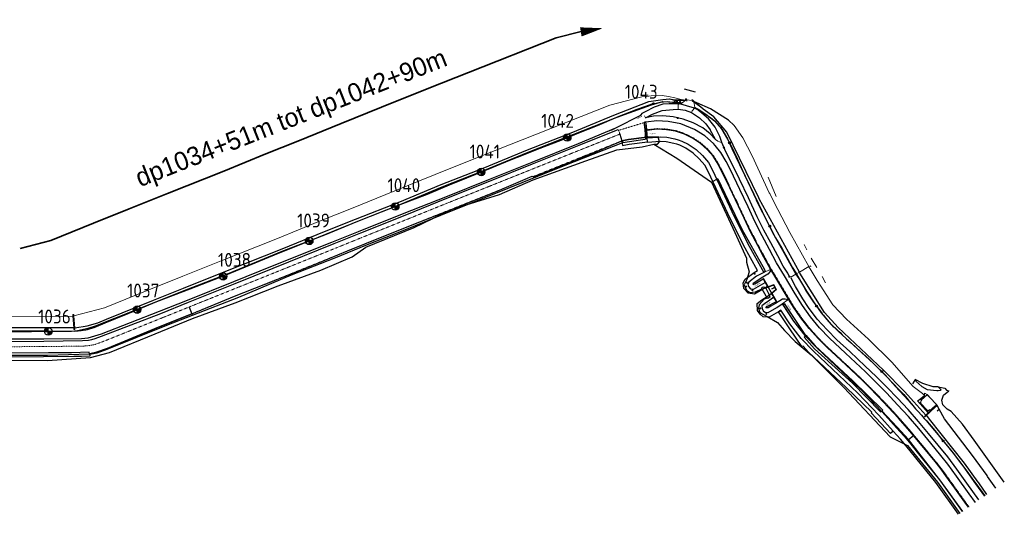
# Model space of a CAD drawing. Header units: metres. Extents: x -638 to 4513, y 95 to 2304.
# Tile 23 of 23: x 3450 to 4513, y 905 to 1439. Entities that reach past the tile are written whole.
import ezdxf
from ezdxf.enums import TextEntityAlignment as Align

# ---------------------------------------------------------------- set-up
doc = ezdxf.new("R2010")
doc.units = ezdxf.units.M
doc.header["$LTSCALE"] = 0.1
doc.linetypes.add('DASHDOT', pattern=[1, 0.5, -0.25, 0, -0.25])
doc.linetypes.add('DOT', pattern=[0.25, 0, -0.25])
for name, color, linetype in [('BS-', 7, 'Continuous'), ('BS-KANT-KREUKELBERM', 255, 'Continuous'), ('BS-KANT-OVERLAGING-BREUK-ASFALT', 77, 'Continuous'), ('BS-KANTWATER', 7, 'Continuous'), ('BS-KRUINLIJN', 1, 'Continuous'), ('BS-OVERGANGSCONSTR-ONDERHOUDSWG', 77, 'Continuous'), ('BS-SCHEID-LIJN-TALBEKL-VIRTUEEL', 103, 'Continuous'), ('BS-SCHEIDINGSL-TALUDBEKL-NTZ', 1, 'Continuous'), ('BS-SCHEIDINGSLIJN-TALUD-NVV', 7, 'Continuous'), ('BS-SCHEIDINGSLIJN-TALUDBEKL', 255, 'Continuous'), ('BS-STORTSTEENLIJN-NVV', 7, 'Continuous'), ('BS-TEENSCHOT-GECONSTRUEERD', 198, 'Continuous'), ('BS-TUSSENBERM', 1, 'Continuous'), ('BS-VLAKAF-SL-OPENVLAKOBJECT', 7, 'Continuous'), ('BS-VLAKLABEL-OVERL-BREUK-ASFALT', 1, 'Continuous'), ('KUNSTWERK-NVV', 7, 'Continuous'), ('Theoretische nullijn', 7, 'Continuous')]:
    doc.layers.add(name, color=color, linetype=linetype)
for name, color, linetype, lineweight in [('BS-AFVALBAK', 253, 'Continuous', 0), ('BS-BREEKLIJN', 253, 'Continuous', 0), ('BS-Dijkpaal', 2, 'Continuous', 25), ('BS-Dijkpaalnr', 6, 'Continuous', 25), ('BS-HOOGTEPUNT', 253, 'Continuous', 0), ('BS-KUNSTWERK-CONTOUR', 253, 'Continuous', 0), ('BS-OVERIGE-AFRASTERING', 253, 'Continuous', 0), ('BS-PERKOENRIJ-MET-BETONBAND', 213, 'DASHDOT', 0), ('BS-PERKOENRIJ-NVV', 190, 'DOT', 5), ('BS-SLAGBOOM', 253, 'Continuous', 0), ('BS-TEENLIJN', 253, 'Continuous', 0), ('BS-TRAP-CONTOUR', 253, 'Continuous', 0), ('BS-VERKEERSBORD-BEHEER-WK', 253, 'Continuous', 0), ('BS-VLAKLABEL-BETON', 253, 'Continuous', 0), ('BS-ZITBANK', 253, 'Continuous', 0), ('DP-NW-Maatvoering', 7, 'Continuous', 35), ('TM-Maatlijnen', 1, 'Continuous', 13)]:
    doc.layers.add(name, color=color, linetype=linetype, lineweight=lineweight)
doc.styles.add('ISO', font='isocp.shx', dxfattribs={"height": 2.5})
doc.styles.add('StagCAD', font='StagCAD.ttf')

# ---------------------------------------------------------------- blocks, each defined once
blk = doc.blocks.new('116', base_point=(63367.988281, 393509.3125))
at = {"layer": 'BS-AFVALBAK'}
blk.add_lwpolyline([(63368.488281, 393509.25), (63368.488281, 393509.375), (63368.425781, 393509.5625), (63368.238281, 393509.75), (63368.050781, 393509.8125), (63367.925781, 393509.8125), (63367.738281, 393509.75), (63367.550781, 393509.5625), (63367.488281, 393509.375), (63367.488281, 393509.25), (63367.550781, 393509.0625), (63367.738281, 393508.875), (63367.925781, 393508.8125), (63368.050781, 393508.8125), (63368.238281, 393508.875), (63368.425781, 393509.0625)], close=True, dxfattribs=at)
for points in [[(63367.613281, 393509.3125), (63368.363281, 393509.3125)], [(63367.988281, 393509.6875), (63367.988281, 393508.9375)]]:
    blk.add_lwpolyline(points, dxfattribs=at)
blk = doc.blocks.new('112', base_point=(63367.988281, 393509.3125))
at = {"layer": 'BS-ZITBANK'}
blk.add_lwpolyline([(63367.488281, 393508.8125), (63368.488281, 393508.8125), (63368.488281, 393509.8125), (63367.488281, 393509.8125)], close=True, dxfattribs=at)
blk = doc.blocks.new('17', base_point=(65397.449219, 405320.3125))
at = {"layer": 'BS-VERKEERSBORD-BEHEER-WK'}
blk.add_lwpolyline([(65397.292969, 405319.84375), (65397.167969, 405319.90625), (65397.042969, 405320.03125), (65396.980469, 405320.15625), (65396.949219, 405320.28125), (65396.949219, 405320.34375), (65396.980469, 405320.46875), (65397.042969, 405320.59375), (65397.167969, 405320.71875), (65397.292969, 405320.78125), (65397.417969, 405320.8125), (65397.480469, 405320.8125), (65397.605469, 405320.78125), (65397.730469, 405320.71875), (65397.855469, 405320.59375), (65397.917969, 405320.46875), (65397.949219, 405320.34375), (65397.949219, 405320.28125), (65397.917969, 405320.15625), (65397.855469, 405320.03125), (65397.730469, 405319.90625), (65397.605469, 405319.84375), (65397.480469, 405319.8125), (65397.417969, 405319.8125)], close=True, dxfattribs=at)
for points in [[(65397.792969, 405320.65625), (65397.105469, 405319.96875)], [(65397.105469, 405320.65625), (65397.792969, 405319.96875)]]:
    blk.add_lwpolyline(points, dxfattribs=at)
blk = doc.blocks.new('12', base_point=(65397.449219, 405355.625))
at = {"layer": 'BS-HOOGTEPUNT'}
blk.add_lwpolyline([(65397.292969, 405355.15625), (65397.167969, 405355.21875), (65397.042969, 405355.34375), (65396.980469, 405355.46875), (65396.949219, 405355.59375), (65396.949219, 405355.65625), (65396.980469, 405355.78125), (65397.042969, 405355.90625), (65397.167969, 405356.03125), (65397.292969, 405356.09375), (65397.417969, 405356.125), (65397.480469, 405356.125), (65397.605469, 405356.09375), (65397.730469, 405356.03125), (65397.855469, 405355.90625), (65397.917969, 405355.78125), (65397.949219, 405355.65625), (65397.949219, 405355.59375), (65397.917969, 405355.46875), (65397.855469, 405355.34375), (65397.730469, 405355.21875), (65397.605469, 405355.15625), (65397.480469, 405355.125), (65397.417969, 405355.125)], close=True, dxfattribs=at)
for points in [[(65397.167969, 405355.3125), (65397.167969, 405355.9375)], [(65397.167969, 405355.625), (65397.730469, 405355.625)], [(65397.730469, 405355.3125), (65397.730469, 405355.96875)]]:
    blk.add_lwpolyline(points, dxfattribs=at)
blk = doc.blocks.new('dijkpaal')
at = {"layer": 'BS-Dijkpaal'}
h = blk.add_hatch(color=256, dxfattribs=at)
h.paths.add_polyline_path([(0, 0), (0, 1, 0.414214), (-1, 0)])
h.paths.add_polyline_path([(1, 0), (0, 0), (0, -1, 0.414214)])
for p, q in [((-1, 0), (1, 0)), ((0, -1), (0, 1))]:
    blk.add_line(p, q, dxfattribs=at)
blk.add_circle((0, 0), 1, dxfattribs=at)
blk = doc.blocks.new('ppuntje')
blk.add_lwpolyline([(0, 0, 0, 1.25, 0), (3, 0, 2, 2, 0)], format="xyseb")

msp = doc.modelspace()

# ---------------------------------------------------------------- linework, layer by layer
at = {"layer": 'BS-'}
for points in [[(4138.771, 1312.354), (4138.755, 1312.72), (4126.769, 1312.21), (4106.884, 1309.599), (4099.506, 1308.2), (4100.438, 1303.287), (4107.676, 1304.66), (4127.227, 1307.227)], [(4202.315, 1266.659), (4203.411, 1267.178), (4229.076, 1212.902), (4253.79, 1169.54), (4254.09, 1168.277), (4253.794, 1166.792), (4252.885, 1166.341)], [(4463.14, 905.359), (4438.568, 939.51), (4406.25, 979.534), (4400.626, 986.294), (4392.638, 995.178), (4377.185, 1012.364), (4354.521, 1036.066), (4306.718, 1081.251), (4293.321, 1095.003), (4280.988, 1110.891), (4271.44, 1125.562), (4269.731, 1124.393), (4268.738, 1123.826), (4258.829, 1118.172), (4252.336, 1118.455), (4248.954, 1121.349), (4246.257, 1125.411), (4245.711, 1132.691), (4250.672, 1136.618), (4256.562, 1140.401), (4261.007, 1143.587), (4263.92, 1139.524), (4259.372, 1136.263), (4253.582, 1132.544), (4250.896, 1130.418), (4251.145, 1127.088), (4252.734, 1124.695), (4254.277, 1123.375), (4257.605, 1123.23), (4267.075, 1128.634), (4272.839, 1132.579), (4273.382, 1131.745), (4285.065, 1113.793), (4297.098, 1098.291), (4310.227, 1084.814), (4358.047, 1039.613), (4380.851, 1015.764), (4396.292, 998.592), (4404.408, 989.566), (4410.117, 982.704), (4424.298, 965.141), (4442.545, 942.543), (4467.236, 908.227)], [(4272.839, 1132.579), (4273.796, 1133.24), (4274.55, 1132.84), (4275.387, 1132.375), (4274.902, 1131.501), (4274.073, 1131.961), (4273.861, 1132.073), (4273.382, 1131.745)], [(4275.387, 1132.375), (4276.941, 1129.547), (4289.301, 1111.1), (4298.055, 1098.326), (4298.472, 1098.463), (4308.256, 1087.128), (4348.908, 1049.538), (4381.098, 1018.064), (4380.592, 1016.734), (4397.014, 999.261), (4396.292, 998.592)], [(4392.638, 995.178), (4389.703, 992.438), (4369.023, 1014.442), (4369.423, 1015.494), (4342.016, 1042.29), (4301.053, 1080.168), (4295.262, 1086.878), (4294.051, 1086.479), (4281.023, 1105.49), (4268.738, 1123.826)], [(4467.446, 908.374), (4466.652, 909.488), (4444.194, 941.274), (4409.176, 986.141), (4397.014, 999.261)], [(4396.292, 998.592), (4408.414, 985.493), (4424.298, 965.141)]]:
    msp.add_lwpolyline(points, dxfattribs=at)
msp.add_lwpolyline([(4257.047, 1151.115), (4242.909, 1143.008), (4236.115, 1143.998), (4231.527, 1148.951), (4230.699, 1154.937), (4232.858, 1159.162), (4242.39, 1166.343), (4246.075, 1168.339), (4231.015, 1195.665), (4213.948, 1230.024), (4193.139, 1274.464), (4189.172, 1282.009), (4183.221, 1288.977), (4176.676, 1295.015), (4168.817, 1300.473), (4162.364, 1303.494), (4158.989, 1304.722), (4155.732, 1305.612), (4147.5, 1307.16), (4141.122, 1307.518), (4127.286, 1306.463), (4127.227, 1307.227), (4126.905, 1311.449), (4138.771, 1312.354), (4141.071, 1312.529), (4148.104, 1312.134), (4156.854, 1310.489), (4160.505, 1309.491), (4164.282, 1308.117), (4171.32, 1304.822), (4179.812, 1298.925), (4186.83, 1292.45), (4193.337, 1284.831), (4197.618, 1276.689), (4202.315, 1266.659), (4218.451, 1232.197), (4235.445, 1197.985), (4252.885, 1166.341), (4245.1, 1162.125), (4236.786, 1155.861), (4235.867, 1154.063), (4236.264, 1151.195), (4238.583, 1148.691), (4241.92, 1148.205), (4254.559, 1155.452)], close=True, dxfattribs=at)
at = {"layer": 'BS-BREEKLIJN'}
for points in [[(4170.311, 1351.226), (4168.817, 1352.042), (4164.911, 1349.503)], [(4175.3, 1352.995), (4177.488, 1350.799), (4178.526, 1344.126), (4178.391, 1343.924), (4175.77, 1340.695), (4174.74, 1338.957)], [(4163.406, 1348.509), (4160.496, 1347.643), (4160.404, 1344.916), (4160.545, 1342.562)], [(4125.297, 1333.28), (4124.095, 1335.169)], [(4207.705, 1306.461), (4207.071, 1306.418), (4203.349, 1307.929), (4200.951, 1309.872)], [(4257.548, 1269.042), (4266.259, 1248.372)], [(4299.464, 1190.752), (4296.681, 1196.352)], [(4303.974, 1181.571), (4310.309, 1171.747)], [(4252.885, 1166.341), (4259.745, 1169.54)], [(4301.913, 1171.488), (4301.488, 1172.552)], [(4303.734, 1172.492), (4303.166, 1173.543)], [(4287.654, 1164.397), (4288.121, 1163.382)], [(4291.839, 1165.665), (4291.338, 1166.643)], [(4319.397, 1154.951), (4315.872, 1161.878)], [(4272.839, 1132.579), (4278.696, 1136.599)], [(3507.08, 1119.225), (3508.224, 1119.34)], [(3508.085, 1106.497), (3509.245, 1106.397)], [(4429.29, 1034.705), (4426.927, 1036.175)], [(4437.96, 1025.272), (4433.67, 1030.025)], [(4439.613, 1023.514), (4439.724, 1022.954)], [(4428.536, 1012.416), (4427.859, 1012.435)], [(4431.018, 1014.594), (4430.493, 1014.86)], [(4485.038, 939.334), (4484.431, 940.102)]]:
    msp.add_lwpolyline(points, dxfattribs=at)
at = {"layer": 'BS-KANT-KREUKELBERM'}
for points in [[(4004.26, 1269.299), (4059.156, 1291.187), (4099.507, 1308.2), (4106.885, 1309.6), (4126.77, 1312.211), (4138.756, 1312.721)], [(3525.149, 1078.558), (3531.576, 1079.855), (3543.979, 1084.119), (3595.198, 1105.297), (3633.9, 1121.027), (3635.534, 1121.697), (3681.612, 1140.585), (3723.578, 1157.242), (3772.206, 1176.802), (3803.737, 1189.462), (3822.264, 1197.02), (3873.298, 1217.553), (3916.379, 1234.72), (3967.696, 1255.112), (4000.461, 1268.998), (4002.775, 1270.206), (4004, 1269.76), (4004.26, 1269.299)], [(4252.885, 1166.341), (4245.1, 1162.125), (4236.787, 1155.861), (4235.868, 1154.063), (4236.264, 1151.195), (4238.583, 1148.691), (4241.92, 1148.205), (4254.56, 1155.452)], [(4263.92, 1139.524), (4259.372, 1136.263), (4253.582, 1132.544), (4250.896, 1130.418), (4251.145, 1127.088), (4252.734, 1124.695), (4254.277, 1123.375), (4257.605, 1123.23), (4267.076, 1128.634), (4272.839, 1132.579)], [(3431.153, 1077.03), (3479.903, 1076.901), (3525.149, 1078.558)]]:
    msp.add_lwpolyline(points, dxfattribs=at)
at = {"layer": 'BS-KANT-OVERLAGING-BREUK-ASFALT'}
for points in [[(4125.621, 1328.612), (4124.583, 1328.497), (4123.789, 1328.007), (4123.769, 1326.375), (4124.496, 1320.281), (4124.708, 1314.986), (4125.393, 1310.381), (4127.051, 1310.628), (4126.905, 1311.449), (4127.345, 1311.483), (4126.729, 1319.565)], [(4259.951, 1170.448), (4259.745, 1169.54), (4259.643, 1167.361), (4257.374, 1164.351), (4252.027, 1161.147), (4241.585, 1154.352), (4241.24, 1153.507), (4241.615, 1153.319), (4243.072, 1153.867), (4252.247, 1159.49), (4254.56, 1155.452)], [(4280.448, 1136.423), (4279.274, 1136.827), (4278.696, 1136.599), (4276.01, 1137.596), (4273.129, 1137.408), (4265.674, 1132.985), (4260.454, 1129.994), (4257.58, 1128.273), (4255, 1127.998), (4256.281, 1129.443), (4266.619, 1134.886), (4263.92, 1139.524)]]:
    msp.add_lwpolyline(points, dxfattribs=at)
at = {"layer": 'BS-KANTWATER'}
msp.add_lwpolyline([(4250.636, 1148.574), (4256.437, 1138.685), (4253.247, 1137.376), (4247.834, 1131.201), (4247.091, 1127.689), (4248.502, 1123.107), (4256.672, 1118.736), (4267.618, 1112.264), (4275.427, 1103.817), (4286.732, 1091.669), (4304.215, 1077.299), (4339.219, 1042.264), (4389.503, 989.055), (4408.07, 979.488), (4440.285, 940.005), (4464.395, 906.238)], dxfattribs=at)
at = {"layer": 'BS-KRUINLIJN'}
for points in [[(3509.245, 1106.397), (3522.671, 1108.559), (3534.131, 1111.984), (3543.332, 1115.911), (3594.28, 1136.494), (3626.634, 1149.3), (3673.934, 1168.454), (3732.936, 1191.78), (3778.788, 1210.525), (3812.241, 1223.719), (3859.929, 1242.652), (3904.784, 1261.373), (3950.182, 1278.905), (3997.775, 1298.608), (4046.808, 1317.638), (4090.951, 1336.022), (4128.811, 1350.69), (4144.106, 1352.944), (4151.166, 1353.489), (4156.429, 1352.317), (4161.868, 1351.712), (4168.817, 1352.042)], [(3998.572, 1295.999), (4047.827, 1315.393), (4091.711, 1332.949), (4107.523, 1338.607), (4131.813, 1347.254), (4143.985, 1350.723), (4149.995, 1350.493), (4159.906, 1349.922), (4164.911, 1349.503)], [(4291.338, 1166.643), (4248.048, 1245.884), (4247.544, 1246.871), (4213.137, 1317.731), (4199.11, 1334.044), (4187.472, 1342.62), (4184.466, 1344.897), (4181.27, 1347.537), (4177.488, 1350.799)], [(4125.297, 1333.28), (4132.676, 1336.961), (4143.305, 1341.113), (4155.103, 1342.119), (4160.545, 1342.562), (4168.229, 1341.295), (4174.74, 1338.957), (4183.462, 1333.195), (4190.275, 1326.72), (4195.046, 1320.332)], [(4178.526, 1344.126), (4182.893, 1342.13), (4190.499, 1337.106), (4199.699, 1329.796), (4207.544, 1321.088), (4213.842, 1310.396), (4218.593, 1300.09), (4226.811, 1282.62), (4237.491, 1260.619), (4247.084, 1240.271), (4255.393, 1223.179), (4263.842, 1206.942), (4272.995, 1190.24), (4282.331, 1173.508), (4287.654, 1164.397)], [(4200.951, 1309.872), (4195.046, 1320.332)], [(3431.921, 1103.778), (3476.821, 1103.328), (3508.948, 1102.955), (3523.714, 1106.234), (3531.722, 1108.6), (3596.069, 1134.344), (3627.357, 1146.771), (3675.977, 1165.633), (3732.938, 1189.2), (3780.906, 1207.75), (3812.906, 1221.045), (3861.2, 1239.975), (3905.695, 1258.682), (3951.355, 1276.623), (3998.572, 1295.999)], [(4288.121, 1163.382), (4291.338, 1158.694), (4299.083, 1146.222), (4307.143, 1133.633), (4314.98, 1122.756), (4323.227, 1112.92), (4333.08, 1103.129), (4345.882, 1091.52), (4358.515, 1080.052), (4371.493, 1068.159), (4383.929, 1055.699), (4395.259, 1043.294), (4408.754, 1028.531), (4412.226, 1024.302)], [(4427.859, 1012.435), (4414.972, 1026.78), (4404.653, 1037.898), (4382.178, 1060.851), (4333.204, 1107.063), (4318.324, 1123.049), (4291.839, 1165.665)], [(3508.085, 1106.497), (3476.83, 1106.385), (3432.147, 1106.439), (3382.234, 1106.003), (3332.726, 1106.71), (3282.147, 1105.573), (3232.393, 1105.857), (3160.35, 1104.833), (3132.472, 1104.732), (3077.661, 1104.362), (3037.388, 1104.017)], [(4493.848, 926.855), (4485.038, 939.334), (4484.431, 940.102), (4469.496, 960.493), (4431.738, 1007.901), (4430.92, 1009.055), (4428.536, 1012.416)], [(4428.04, 1006.842), (4429.783, 1004.858), (4444.618, 986.923), (4457.248, 971.442), (4467.696, 957.576), (4481.622, 938.304), (4491.107, 924.936)]]:
    msp.add_lwpolyline(points, dxfattribs=at)
at = {"layer": 'BS-KUNSTWERK-CONTOUR'}
for points in [[(4257.676, 1150.308), (4252.247, 1159.49), (4252.643, 1159.712), (4257.733, 1150.995), (4263.637, 1153.153), (4266.639, 1147.978), (4261.986, 1143.873), (4267.049, 1135.098), (4266.619, 1134.886), (4261.348, 1144.105)], [(4423.417, 1027.668), (4422.854, 1028.371), (4429.236, 1034.402), (4433.435, 1029.941), (4433.67, 1030.025), (4429.29, 1034.705), (4422.44, 1028.346), (4423.245, 1027.515)], [(4431.014, 1017.545), (4429.749, 1016.433), (4421.33, 1025.806), (4422.5, 1026.791)], [(4430.804, 1017.724), (4429.815, 1016.912), (4421.772, 1025.769), (4422.686, 1026.579)]]:
    msp.add_lwpolyline(points, dxfattribs=at)
msp.add_lwpolyline([(4437.96, 1025.272), (4437.841, 1025.192), (4439.3, 1023.467), (4435.81, 1020.48), (4432.538, 1017.418), (4431.838, 1018.292), (4431.647, 1018.119), (4432.453, 1017.144), (4435.973, 1020.157), (4439.613, 1023.514)], close=True, dxfattribs=at)
at = {"layer": 'BS-OVERGANGSCONSTR-ONDERHOUDSWG'}
msp.add_lwpolyline([(4481.284, 918.06), (4474.7, 927.294), (4460.931, 946.514), (4451.465, 959.517), (4444.051, 968.92), (4433.194, 982.081), (4420.195, 997.819), (4408.992, 1010.767), (4397.405, 1023.529), (4385.573, 1036.122), (4373.54, 1048.188), (4362.69, 1058.995), (4351.922, 1069.246), (4340.985, 1079.339), (4323.914, 1095.275), (4313.112, 1106.634), (4303.455, 1118.37), (4294.609, 1130.757), (4286.847, 1143.158), (4275.15, 1162.755), (4266.776, 1176.821), (4258.903, 1191.137), (4251.083, 1205.978), (4243.426, 1221.16), (4235.877, 1237.114), (4227.008, 1255.778), (4216.827, 1277.208), (4212.366, 1285.964), (4206.463, 1295.893), (4200.52, 1303.208), (4198.465, 1305.371), (4189.117, 1313.625), (4178.168, 1320.414), (4163.499, 1326.494), (4149.716, 1329.27), (4137.387, 1329.872), (4125.621, 1328.612)], dxfattribs=at)
at = {"layer": 'BS-OVERIGE-AFRASTERING'}
for points in [[(4169.294, 1352.16), (4147.816, 1353.393)], [(4192.858, 1338.763), (4175.751, 1351.514)]]:
    msp.add_lwpolyline(points, dxfattribs=at)
at = {"layer": 'BS-PERKOENRIJ-MET-BETONBAND'}
for points in [[(3431.46, 1086.076), (3475.195, 1086.4), (3508.171, 1086.711), (3516.12, 1086.778), (3523.862, 1087.189), (3530.957, 1088.563), (3540.933, 1092.208), (3605.065, 1117.963), (3632.54, 1129.006), (3633.886, 1129.547), (3685.24, 1150.148), (3724.989, 1166.107), (3791.098, 1192.68), (3817.923, 1203.551), (3863.598, 1221.887), (3910.592, 1240.848), (3956.764, 1259.295), (4005.433, 1278.781), (4045.128, 1294.656), (4097.682, 1315.646), (4096.09, 1319.585), (4123.789, 1328.007)], [(4474.451, 913.277), (4472.36, 916.196), (4459.728, 933.811), (4450.08, 947.317), (4443.74, 955.896), (4438.295, 962.788), (4424.162, 979.902), (4411.093, 995.69), (4398.931, 1009.468), (4387.849, 1021.575), (4377.244, 1032.705), (4365.975, 1044.018), (4360.303, 1049.7), (4354.235, 1055.59), (4347.28, 1062.143), (4331.381, 1076.839), (4322.166, 1085.459), (4312.128, 1095.428), (4302.292, 1106.404), (4293.602, 1117.689), (4285.674, 1129.102), (4281.047, 1136.784), (4264.29, 1164.63), (4260.556, 1170.8), (4253.679, 1183.157), (4246.949, 1195.805), (4239.294, 1210.527), (4232.31, 1225.076), (4222.942, 1244.878), (4213.879, 1263.864), (4209.504, 1273.04), (4204.133, 1283.608), (4198.756, 1292.152), (4192.389, 1299.56), (4185.102, 1306.004), (4176.247, 1311.962), (4167.488, 1316.236), (4157.924, 1319.359), (4147.985, 1321.036), (4137.97, 1321.49), (4126.653, 1320.261)]]:
    msp.add_lwpolyline(points, dxfattribs=at)
at = {"layer": 'BS-PERKOENRIJ-NVV'}
for points in [[(4099.507, 1308.2), (4058.719, 1291.8), (4004, 1269.76)], [(3633.892, 1121.046), (3635.527, 1121.715), (3681.605, 1140.604), (3723.571, 1157.26), (3772.198, 1176.821), (3803.73, 1189.481), (3822.256, 1197.039), (3873.29, 1217.571), (3916.372, 1234.738), (3967.688, 1255.13), (4000.452, 1269.016), (4002.773, 1270.228), (4004.014, 1269.776), (4004.278, 1269.309)]]:
    msp.add_lwpolyline(points, dxfattribs=at)
at = {"layer": 'BS-SCHEID-LIJN-TALBEKL-VIRTUEEL'}
msp.add_lwpolyline([(4473.877, 912.876), (4471.791, 915.788), (4459.159, 933.403), (4449.514, 946.905), (4443.184, 955.471), (4437.751, 962.348), (4423.623, 979.456), (4414.502, 990.474), (4410.561, 995.235), (4398.411, 1009), (4387.338, 1021.097), (4376.743, 1032.216), (4365.48, 1043.524), (4359.812, 1049.201), (4353.752, 1055.084), (4346.803, 1061.631), (4330.905, 1076.326), (4321.681, 1084.955), (4311.621, 1094.946), (4301.754, 1105.956), (4293.037, 1117.275), (4285.087, 1128.721), (4280.448, 1136.423), (4263.691, 1164.268), (4259.951, 1170.448), (4253.065, 1182.822), (4246.33, 1195.479), (4238.668, 1210.214), (4231.679, 1224.775), (4222.31, 1244.577), (4213.248, 1263.563), (4208.876, 1272.731), (4203.524, 1283.262), (4198.192, 1291.735), (4191.89, 1299.067), (4184.673, 1305.449), (4175.897, 1311.354), (4167.225, 1315.586), (4157.757, 1318.677), (4147.911, 1320.339), (4137.993, 1320.788), (4126.729, 1319.565), (4126.653, 1320.261)], dxfattribs=at)
at = {"layer": 'BS-SCHEIDINGSL-TALUDBEKL-NTZ'}
for points in [[(4126.905, 1311.449), (4126.77, 1312.211), (4125.487, 1319.43), (4124.187, 1326.752), (4123.789, 1328.007)], [(4125.488, 1319.43), (4126.729, 1319.565)], [(4099.507, 1308.2), (4100.608, 1306.692)], [(3635.534, 1121.697), (3636.148, 1120.198)], [(3525.149, 1078.558), (3525.289, 1078.033)], [(4408.032, 985.21), (4409.177, 986.142), (4414.502, 990.474)]]:
    msp.add_lwpolyline(points, dxfattribs=at)
at = {"layer": 'BS-SCHEIDINGSLIJN-TALUD-NVV'}
msp.add_lwpolyline([(3633.892, 1121.046), (3595.191, 1105.315), (3543.972, 1084.138), (3531.571, 1079.875), (3525.145, 1078.577)], dxfattribs=at)
at = {"layer": 'BS-SCHEIDINGSLIJN-TALUDBEKL'}
for points in [[(4126.653, 1320.261), (4126.143, 1324.588), (4125.621, 1328.612)], [(3430.862, 1091.969), (3475.91, 1092.302), (3517.487, 1092.746), (3524.003, 1093.257), (3527.593, 1093.967), (3531.071, 1094.915), (3538.161, 1097.491), (3602.04, 1122.158), (3632, 1134.198), (3682.199, 1154.378), (3723.443, 1170.903), (3789.058, 1197.424), (3817.87, 1209.016), (3865.778, 1228.227), (3910.628, 1246.294), (3956.917, 1264.861), (4003.343, 1283.515), (4053.779, 1303.705), (4093.825, 1319.71), (4095.557, 1320.38), (4096.09, 1319.585)], [(4097.682, 1315.646), (4099.507, 1308.2)], [(3632.54, 1129.006), (3635.534, 1121.697)], [(3525.149, 1078.558), (3524.638, 1080.469), (3505.468, 1079.729), (3480.64, 1079.704), (3430.87, 1079.154), (3379.972, 1078.867), (3331.801, 1078.128), (3331.7, 1080.639), (3330.494, 1080.676)]]:
    msp.add_lwpolyline(points, dxfattribs=at)
at = {"layer": 'BS-SLAGBOOM'}
msp.add_lwpolyline([(4174.362, 1351.667), (4170.646, 1352.495)], dxfattribs=at)
at = {"layer": 'BS-STORTSTEENLIJN-NVV'}
for points in [[(4003.823, 1266.328), (4060.655, 1286.831), (4094.213, 1298.56), (4121.501, 1301.764), (4134.284, 1304.705), (4138.304, 1304.574), (4140.42, 1307.344), (4138.756, 1312.721)], [(4134.284, 1304.705), (4159.094, 1289.68), (4196.409, 1263.714), (4221.616, 1209.496), (4234.163, 1181.877), (4234.415, 1177.489), (4237.188, 1166.95), (4234.443, 1158.698), (4231.907, 1152.801), (4234.291, 1147.224), (4237.761, 1144.808), (4243.93, 1145.358), (4250.636, 1148.574), (4251.162, 1150.543), (4252.995, 1150.845), (4255.157, 1149.365), (4258.827, 1142.083), (4259.482, 1139.75), (4257.368, 1138.202), (4256.437, 1138.685)], [(3431.654, 1071.765), (3479.731, 1071.271), (3526.31, 1074.374), (3546.786, 1079.762), (3595.925, 1099.91), (3636.377, 1116.723), (3682.445, 1133.686), (3728.885, 1151.775), (3774.651, 1168.726), (3808.777, 1183.185), (3823.236, 1193.594), (3875.614, 1214.739), (3916.379, 1234.72), (3967.519, 1250.516), (4003.823, 1266.328)], [(4203.412, 1267.178), (4196.409, 1263.714)], [(4257.475, 1150.384), (4255.157, 1149.365)], [(4298.056, 1098.326), (4297.562, 1097.814), (4296.409, 1096.616), (4307.782, 1083.915), (4348.599, 1046.702), (4378.92, 1015.939), (4380.132, 1016.516), (4380.593, 1016.735)]]:
    msp.add_lwpolyline(points, dxfattribs=at)
at = {"layer": 'BS-TEENLIJN'}
for points in [[(3508.224, 1119.34), (3541.178, 1128.234), (3587.407, 1146.806), (3625.738, 1162.283), (3667.114, 1178.915), (3728, 1203.084), (3773.378, 1221.62), (3807.931, 1235.371), (3854.728, 1254.464), (3898.049, 1271.827), (3949.142, 1292.58), (3992.228, 1309.371), (4086.881, 1346.812), (4121.428, 1355.679), (4126.426, 1356.269), (4131.404, 1356.872), (4143.139, 1357.131), (4150.229, 1356.269), (4156.915, 1354.637), (4163.67, 1353.047), (4168.817, 1352.042)], [(4301.488, 1172.552), (4281.033, 1209.352), (4263.581, 1242.614), (4259.435, 1251.35), (4258.869, 1252.268), (4240.433, 1292.101), (4230.386, 1311.704), (4221.018, 1324.913)], [(4426.342, 1033.548), (4424.109, 1035.692), (4414.279, 1043.089), (4391.254, 1069.58), (4365.775, 1094.464), (4342.044, 1115.978), (4327.488, 1131.498), (4310.57, 1157.63), (4303.043, 1170.181), (4301.913, 1171.488)], [(3507.08, 1119.225), (3482.863, 1118.788), (3432.087, 1118.563), (3380.35, 1118.463), (3330.957, 1118.209), (3281.385, 1117.752), (3231.04, 1118.034), (3160.303, 1117.326), (3130.843, 1117.18), (3076.062, 1116.74), (3037.199, 1117.019)]]:
    msp.add_lwpolyline(points, dxfattribs=at)
at = {"layer": 'BS-TEENSCHOT-GECONSTRUEERD'}
for points in [[(3508.268, 1075.871), (3516.453, 1075.941), (3525.718, 1076.432), (3525.289, 1078.033), (3533.441, 1079.612), (3544.248, 1083.561), (3608.515, 1109.37), (3636.148, 1120.198), (3686.182, 1139.803), (3743.08, 1163.853), (3791.068, 1182.409), (3823.38, 1195.835), (3867.107, 1213.167), (3914.094, 1232.125), (3960.255, 1250.567), (4008.924, 1270.054), (4048.616, 1285.927), (4100.608, 1306.692), (4127.051, 1310.628), (4126.905, 1311.449), (4127.345, 1311.483), (4141.071, 1312.529), (4148.104, 1312.134), (4156.854, 1310.489), (4160.505, 1309.491), (4164.282, 1308.117), (4171.32, 1304.822), (4179.812, 1298.925), (4186.83, 1292.45), (4193.337, 1284.831), (4197.618, 1276.689), (4218.451, 1232.197), (4235.445, 1197.985), (4252.885, 1166.341)], [(2518.944, 1139.125), (2527.558, 1137.675), (2579.585, 1128.916), (2626.4, 1120.962), (2669.226, 1113.909), (2725.331, 1104.53), (2782.05, 1094.365), (2894.97, 1074.786), (2947.05, 1066.142), (2958.619, 1065.344), (2970.067, 1066.552), (2988.327, 1070.247), (3036.855, 1073.618), (3078.023, 1074.326), (3131.531, 1074.408), (3160.632, 1074.207), (3181.976, 1074.513), (3229.162, 1075.191), (3282.039, 1075.127), (3332.3, 1075.852), (3382.125, 1074.714), (3431.487, 1075.125), (3475.286, 1075.56), (3508.268, 1075.871)], [(4272.839, 1132.579), (4285.065, 1113.793), (4297.098, 1098.291), (4297.562, 1097.814), (4310.227, 1084.814), (4358.047, 1039.613), (4380.851, 1015.764), (4404.408, 989.566), (4408.032, 985.21), (4410.117, 982.704), (4442.545, 942.543), (4467.236, 908.227)]]:
    msp.add_lwpolyline(points, dxfattribs=at)
at = {"layer": 'BS-TRAP-CONTOUR'}
for points in [[(4282.062, 1161.269), (4287.654, 1164.397), (4291.338, 1166.643), (4301.488, 1172.552), (4303.166, 1173.543)], [(4440.006, 1022.598), (4436.94, 1019.75), (4433.998, 1017.193), (4431.018, 1014.594), (4428.536, 1012.416), (4426.656, 1010.563), (4426.216, 1010.985), (4427.859, 1012.435), (4430.493, 1014.86), (4433.768, 1017.622), (4436.649, 1020.157), (4439.724, 1022.954)]]:
    msp.add_lwpolyline(points, dxfattribs=at)
msp.add_lwpolyline([(3509.275, 1104.874), (3509.245, 1106.397), (3508.224, 1119.34), (3508.004, 1120.918), (3507.064, 1120.762), (3507.08, 1119.225), (3508.085, 1106.497), (3508.252, 1104.762)], close=True, dxfattribs=at)
at = {"layer": 'BS-TUSSENBERM'}
for points in [[(4221.018, 1324.913), (4214.983, 1330.494), (4195.399, 1342.854), (4180.679, 1349.473), (4177.488, 1350.799)], [(4002.856, 1285.352), (4052.887, 1305.617), (4093.281, 1322.27), (4120.166, 1336.184), (4121.988, 1338.084), (4122.388, 1338.405), (4125.066, 1339.968), (4134.824, 1345.071), (4144.417, 1348.139), (4150.852, 1348.756), (4163.406, 1348.509), (4164.911, 1349.503)], [(4282.062, 1161.269), (4280.821, 1161.704), (4278.965, 1165.386), (4273.952, 1173.073), (4267.98, 1184.205), (4260.501, 1198.189), (4252.935, 1211.995), (4245.92, 1226.385), (4236.335, 1246.966), (4226.705, 1267.139), (4217.406, 1285.885), (4211.87, 1296.559), (4207.705, 1306.461), (4205.408, 1313.007), (4200.343, 1322.909), (4193.333, 1331.977), (4186.103, 1338.079), (4178.526, 1344.126)], [(4200.951, 1309.872), (4195.091, 1315.736), (4187.151, 1322.233), (4176.586, 1327.646), (4166.06, 1331.716), (4154.972, 1334.365), (4143.833, 1335.18), (4133.92, 1334.891), (4125.297, 1333.28)], [(3431.307, 1094.533), (3475.901, 1094.802), (3516.566, 1095.121), (3523.671, 1095.676), (3537.88, 1099.97), (3600.703, 1124.624), (3630.902, 1136.511), (3680.834, 1156.576), (3722.719, 1173.294), (3786.507, 1199.086), (3815.613, 1210.41), (3864.873, 1230.124), (3909.579, 1248.042), (3956.086, 1266.593), (4002.856, 1285.352)], [(4485.185, 920.791), (4471.924, 939.062), (4461.42, 954.003), (4451.695, 967.187), (4441.222, 979.788), (4430.828, 992.447), (4419.925, 1005.592), (4408.804, 1018.286), (4397.339, 1030.49), (4386.076, 1042.147), (4374.234, 1053.884), (4362.509, 1065.34), (4345.916, 1080.898), (4331.794, 1093.551), (4321.178, 1104.445), (4310.524, 1116.036), (4301.334, 1128.359), (4295.111, 1137.799), (4287.105, 1151.093), (4282.623, 1160.273)], [(4430.493, 1014.86), (4418.895, 1027.672), (4420.843, 1029.315), (4426.342, 1033.548), (4426.927, 1036.175)], [(4512.54, 939.939), (4480.061, 985.348), (4467.59, 1002.556), (4455.354, 1016.386), (4450.838, 1018.738), (4446.038, 1023.482), (4444.972, 1028.51), (4446.902, 1033.821), (4452.552, 1038.751)], [(4503.367, 933.519), (4494.399, 946.243), (4493.886, 947.107), (4478.339, 968.706), (4448.156, 1008.481), (4442.103, 1018.966), (4440.006, 1022.598), (4439.724, 1022.954)]]:
    msp.add_lwpolyline(points, dxfattribs=at)
msp.add_lwpolyline([(4443.736, 1039.121), (4444.473, 1039.587), (4444.26, 1039.801), (4441.093, 1042.829), (4435.815, 1042.752), (4424.628, 1046.521), (4416.254, 1050.876), (4417.023, 1048.94), (4423.46, 1043.351), (4429.296, 1040.09), (4439.643, 1038.855), (4441.112, 1038.799)], close=True, dxfattribs=at)
at = {"layer": 'BS-VLAKAF-SL-OPENVLAKOBJECT'}
for points in [[(4166.821, 1364.479), (4178.913, 1361.065)], [(4257.676, 1150.308), (4261.348, 1144.105)], [(4413.902, 1046.014), (4415.464, 1048.986), (4416.254, 1050.876)], [(4441.093, 1042.829), (4448.266, 1041.372), (4450.204, 1039.181), (4452.552, 1038.751)], [(4440.001, 1017.105), (4442.103, 1018.966)]]:
    msp.add_lwpolyline(points, dxfattribs=at)
at = {"layer": 'DP-NW-Maatvoering', "color": 1}
msp.add_lwpolyline([(3450.29, 1191.989), (3483.244, 1200.883), (3529.473, 1219.455), (3567.804, 1234.932), (3609.18, 1251.564), (3670.066, 1275.733), (3715.444, 1294.269), (3749.997, 1308.02), (3796.794, 1327.112), (3840.115, 1344.476), (3891.208, 1365.229), (3934.294, 1382.02), (4028.947, 1419.461), (4055.938, 1426.389)], dxfattribs=at)
at = {"layer": 'KUNSTWERK-NVV'}
msp.add_lwpolyline([(4261.348, 1144.105), (4266.132, 1148.259), (4265.007, 1150.237), (4261.921, 1148.558), (4261.739, 1148.785), (4264.784, 1150.481), (4263.662, 1152.512), (4257.676, 1150.308)], dxfattribs=at)
at = {"layer": 'Theoretische nullijn'}
msp.add_lwpolyline([(3421.997, 1102.546), (3462.552, 1102.542), (3493.923, 1103.115), (3501.115, 1103.015), (3505.791, 1103.037), (3508.721, 1103.155), (3512.919, 1103.414), (3515.993, 1103.728), (3518.219, 1104.032), (3521.053, 1104.372), (3522.85, 1104.818), (3525.021, 1105.398), (3530.003, 1107.036), (3542.019, 1111.984), (3566.758, 1122.15), (3597.852, 1134.829), (3633.568, 1148.655), (3672.453, 1163.609), (3724.941, 1185.367), (3762.383, 1200.334), (3797.721, 1214.676), (3832.012, 1228.497), (3863.145, 1240.654), (3889.79, 1250.795), (3913.64, 1260.991), (3932.213, 1268.341), (3959.622, 1279.448), (3978.817, 1287.298), (3995.336, 1293.766), (4011.678, 1300.455), (4031.437, 1307.972), (4037.802, 1310.627), (4053.226, 1317.062), (4073.452, 1324.918), (4096.848, 1334.801), (4108.009, 1339.132), (4116.174, 1342.397), (4124.494, 1345.448), (4132.474, 1348.198), (4136.687, 1348.931), (4141.04, 1349.958), (4144.779, 1350.284), (4148.827, 1350.616), (4154.262, 1350.219), (4160.439, 1348.914), (4177.794, 1344.087), (4185.588, 1340.012), (4195.345, 1333.532), (4198.855, 1330.609), (4202.579, 1327.075), (4206.022, 1322.984), (4210.275, 1316.29), (4213.861, 1310.082), (4217.709, 1302.877), (4220.668, 1296.666), (4224.016, 1289.181), (4230.023, 1276.358), (4244.552, 1245.024), (4244.774, 1244.431), (4265.65, 1203.829), (4272.383, 1192.357), (4278.664, 1181.184), (4283.501, 1172.154), (4288.187, 1164.651), (4295.307, 1152.219), (4298.79, 1146.2), (4302.334, 1140.817), (4306.749, 1134.153), (4311.598, 1127.836), (4315.413, 1122.309), (4316.03, 1121.53), (4317.205, 1120.045), (4319.516, 1117.28), (4321.574, 1114.721), (4323.444, 1112.61), (4325.683, 1110.268), (4327.594, 1108.397), (4329.822, 1106.421), (4332.347, 1104.141), (4335.223, 1101.521), (4337.604, 1099.18), (4342.346, 1094.683), (4346.872, 1090.79), (4353.487, 1084.697), (4359.745, 1078.991), (4366.249, 1072.972), (4372.689, 1066.704), (4377.82, 1061.754), (4385.266, 1054.092), (4392.948, 1046.129), (4398.371, 1040.276), (4403.908, 1034.594), (4407.365, 1030.51), (4409.751, 1027.479), (4412.392, 1024.419), (4416.578, 1019.308), (4419.441, 1016.368), (4422.994, 1012.284), (4426.143, 1008.898), (4429.373, 1005.378), (4433.72, 1000.304), (4439.508, 993.759), (4444.813, 986.41), (4451.478, 978.654), (4457.624, 970.859), (4463.723, 962.691), (4469.949, 954.63), (4473.735, 949.221), (4477.58, 944.416), (4480.814, 940.145), (4484.594, 934.714), (4488.586, 929.15), (4491.393, 925.137)], dxfattribs=at)

# ---------------------------------------------------------------- block references
for p in [(4133.806, 1348.43), (4215.915, 1306.237), (4259.299, 1216.181), (4309.903, 1130.044), (4380.227, 1059.278), (4446.463, 984.49)]:
    msp.add_blockref('dijkpaal', p)
at = {"xscale": 4, "yscale": 4, "zscale": 4}
for p in [(4040.773, 1311.866), (3947.932, 1274.711), (3855.118, 1237.519), (3762.301, 1200.301), (3576.568, 1126.15)]:
    msp.add_blockref('dijkpaal', p, dxfattribs=at)
at = {"xscale": 4, "yscale": 4}
for p in [(3669.354, 1162.109), (3480.578, 1102.712)]:
    msp.add_blockref('dijkpaal', p, dxfattribs=at)
at = {"layer": 'BS-AFVALBAK', "xscale": 1.25, "yscale": 1.25, "zscale": 1.25}
for p in [(4156.779, 1350.324), (4159.954, 1332.981), (4209.799, 1300.947), (4280.481, 1161.678)]:
    msp.add_blockref('116', p, dxfattribs=at)
at = {"layer": 'BS-HOOGTEPUNT'}
for p in [(4243.17, 1164.793), (4233.979, 1151.14), (4234.624, 1155.34), (4240.607, 1147.049), (4249.308, 1127.574), (4255.658, 1121.59), (4270.443, 1124.654)]:
    msp.add_blockref('12', p, dxfattribs=at)
at = {"layer": 'BS-VERKEERSBORD-BEHEER-WK', "xscale": 1.25, "yscale": 1.25, "zscale": 1.25}
for p in [(4169.044, 1353.011), (4176.331, 1351.411)]:
    msp.add_blockref('17', p, dxfattribs=at)
at = {"layer": 'BS-ZITBANK', "xscale": 1.25, "yscale": 1.25, "zscale": 1.25}
for p in [(4159.296, 1350.496), (4162.474, 1350.106)]:
    msp.add_blockref('112', p, dxfattribs=at)
at = {"layer": 'TM-Maatlijnen', "xscale": 7.999999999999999, "yscale": 7.999999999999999, "zscale": 7.999999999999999, "rotation": 189.5410900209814}
msp.add_blockref('ppuntje', (4079.096, 1429.81), dxfattribs=at)

# ---------------------------------------------------------------- texts
at = {"layer": 'BS-Dijkpaalnr', "style": 'ISO'}
for s, p in [('1043', (4102.794, 1353.802)), ('1042', (4012.641, 1322.395)), ('1041', (3935.324, 1289.252)), ('1040', (3846.721, 1252.921)), ('1039', (3749.191, 1214.912)), ('1038', (3663.749, 1172.376)), ('1037', (3565.611, 1139.352)), ('1036', (3469.59, 1111.293))]:
    msp.add_text(s, height=15, dxfattribs=at).set_placement(p)
at = {"layer": 'BS-VLAKLABEL-BETON', "width": 0.68}
for s, rotation, p in [('OS101199', 27.990269, (4118.506, 1333.663)), ('OS103099', 22.18327, (4089.009, 1320.091))]:
    msp.add_text(s, height=1.25, rotation=rotation, dxfattribs=at).set_placement(p, align=Align.MIDDLE)
at = {"layer": 'BS-VLAKLABEL-OVERL-BREUK-ASFALT', "width": 0.68}
for s, rotation, p in [('OS104295', 276.762616, (4125.43, 1322.91)), ('OS104296', 5.278825, (4132.838, 1316.059)), ('OS104596', 30.663742, (4246.129, 1153.158)), ('OS104595', 30.240571, (4257.785, 1132.676)), ('OS104594', 303.920937, (4280.307, 1128.517))]:
    msp.add_text(s, height=1.25, rotation=rotation, dxfattribs=at).set_placement(p, align=Align.MIDDLE)
at = {"layer": 'DP-NW-Maatvoering', "color": 7, "insert": (3743.618, 1330.607), "char_height": 20, "attachment_point": 5, "rotation": 21.58098, "style": 'StagCAD'}
msp.add_mtext('\\A1;dp1034+51m tot dp1042+90m', dxfattribs=at)

doc.saveas('drawing.dxf')
